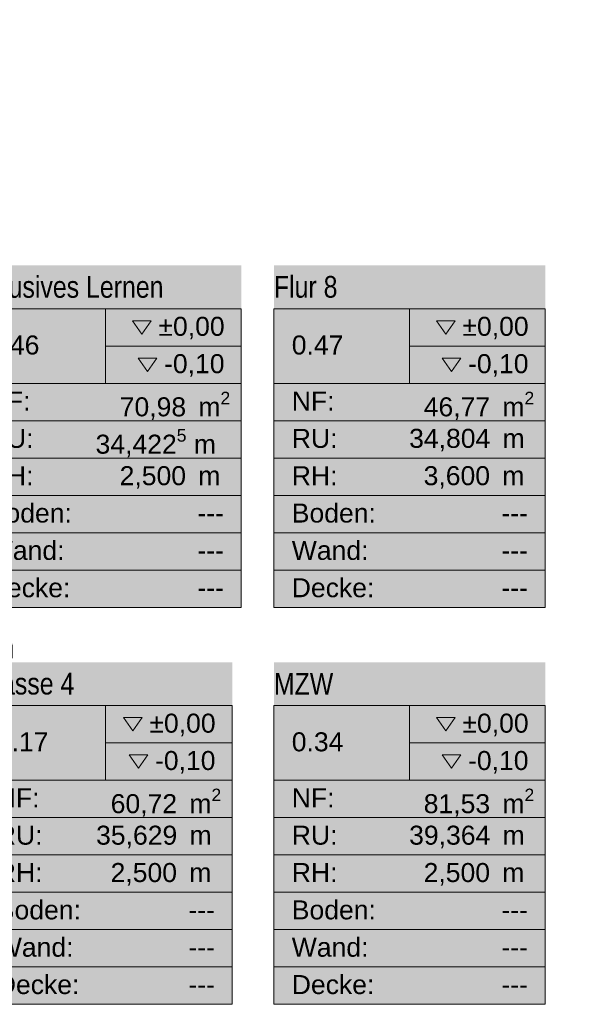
# Model space of a CAD drawing. Header units: metres. Extents: x -80 to 1923, y -189 to 69.
# Tile 166 of 256: x 961.48 to 966.76, y -6.36 to 2.7. Entities that reach past the tile are written whole.
import ezdxf
from ezdxf.enums import TextEntityAlignment as Align

# ---------------------------------------------------------------- set-up
doc = ezdxf.new("R2010")
doc.units = ezdxf.units.M
doc.header["$MEASUREMENT"] = 0
doc.layers.add('80 Raum', color=7, linetype='Continuous')
doc.layers.add('Neubau_80 Raum', color=7, linetype='Continuous')
doc.styles.add('ERSTELLTER_STIL_1', font='ARIALN.TTF')
doc.styles.add('ERSTELLTER_STIL_3', font='arial.ttf')

# ---------------------------------------------------------------- blocks, each defined once
blk = doc.blocks.new('Klasse 4_0.17_41_1', base_point=(962.2714, -4.7907))
at = {"layer": '80 Raum', "linetype": 'Continuous', "lineweight": 0, "true_color": 0x2a303f}
for points in [[(960.029, 7.1743), (961.8127, 7.1743), (961.8127, 7.5181), (960.029, 7.5181)], [(961.1046, -6.3648), (963.4382, -6.3648), (963.4382, -3.2166), (961.1046, -3.2166)]]:
    blk.add_hatch(color=169, dxfattribs=at).paths.add_polyline_path(points)
at = {"layer": '80 Raum', "linetype": 'Continuous', "lineweight": 0, "true_color": 0x000000}
blk.add_hatch(color=18, dxfattribs=at).paths.add_polyline_path([(962.4879, -4.0696), (962.5738, -4.1912), (962.6598, -4.0696)])
at = {"layer": '80 Raum', "color": 7, "linetype": 'Continuous', "lineweight": 9}
for p, q in [((963.4382, -3.6148), (961.1046, -3.6148)), ((961.1046, -3.6148), (961.1046, -6.3648)), ((961.1046, -3.6148), (963.4382, -3.6148)), ((961.1046, -4.3023), (961.1046, -3.6148)), ((962.2714, -3.6148), (962.2714, -4.3023)), ((963.4382, -6.3648), (963.4382, -3.6148)), ((963.4382, -3.6148), (963.4382, -4.3023)), ((962.2714, -3.9585), (963.4382, -3.9585)), ((963.4382, -4.3023), (961.1046, -4.3023)), ((961.1046, -4.3023), (963.4382, -4.3023)), ((961.1046, -4.646), (961.1046, -4.3023)), ((963.4382, -4.3023), (963.4382, -4.646)), ((963.4382, -4.646), (961.1046, -4.646)), ((961.1046, -4.646), (963.4382, -4.646)), ((961.1046, -4.9898), (961.1046, -4.646)), ((963.4382, -4.646), (963.4382, -4.9898)), ((963.4382, -4.9898), (961.1046, -4.9898)), ((961.1046, -4.9898), (963.4382, -4.9898)), ((961.1046, -5.3335), (961.1046, -4.9898)), ((963.4382, -4.9898), (963.4382, -5.3335)), ((963.4382, -5.3335), (961.1046, -5.3335)), ((961.1046, -5.3335), (963.4382, -5.3335)), ((961.1046, -5.6773), (961.1046, -5.3335)), ((963.4382, -5.3335), (963.4382, -5.6773)), ((963.4382, -5.6773), (961.1046, -5.6773)), ((961.1046, -5.6773), (963.4382, -5.6773)), ((961.1046, -6.021), (961.1046, -5.6773)), ((963.4382, -5.6773), (963.4382, -6.021)), ((963.4382, -6.021), (961.1046, -6.021)), ((961.1046, -6.021), (963.4382, -6.021)), ((961.1046, -6.3648), (961.1046, -6.021)), ((963.4382, -6.021), (963.4382, -6.3648)), ((961.1046, -6.3648), (963.4382, -6.3648)), ((963.4382, -6.3648), (961.1046, -6.3648))]:
    blk.add_line(p, q, dxfattribs=at)
at = {"layer": '80 Raum', "color": 7, "linetype": 'Continuous', "lineweight": 9, "flags": 128}
blk.add_lwpolyline([(960.029, 7.1743), (961.8127, 7.1743), (961.8127, 7.5181), (960.029, 7.5181)], close=True, dxfattribs=at)
at = {"layer": '80 Raum', "color": 7, "linetype": 'Continuous', "lineweight": 13, "flags": 128}
for points in [[(962.4361, -3.7259), (962.522, -3.8474), (962.608, -3.7259)], [(962.4879, -4.0696), (962.5738, -4.1912), (962.6598, -4.0696)]]:
    blk.add_lwpolyline(points, close=True, dxfattribs=at)
at = {"layer": '80 Raum', "color": 7, "lineweight": 9, "char_height": 0.175, "attachment_point": 1, "style": 'ERSTELLTER_STIL_3'}
for s, insert in [('\\A1;{\\pql;\\pt0,0.05;\\fArial|b0|i0|c0|p0;\\W1.000000;±0,00\\fArial|b0|i0|c0|p0;\\W1.000000;\\A1{\\H.66x;\\S^  ;}\\fArial|b0|i0|c0|p0;\\W1.000000;\\fArial|b0|i0|c0|p0;\\W1.000000;\\A1{\\H.66x;\\S^  ;}}', (962.6747, -3.6892)), ('\\A1;{\\pql;\\pt0,0.05;\\fArial|b0|i0|c0|p0;\\W1.000000;-0,10\\fArial|b0|i0|c0|p0;\\W1.000000;\\A1{\\H.66x;\\S^  ;}\\fArial|b0|i0|c0|p0;\\W1.000000;\\fArial|b0|i0|c0|p0;\\W1.000000;\\A1{\\H.66x;\\S^  ;}}', (962.7264, -4.0329)), ('\\A1;{\\pql;\\pt0,0.05;\\fArial|b0|i0|c0|p0;\\W1.000000;60,72\\fArial|b0|i0|c0|p0;\\W1.000000;\\A1{\\H.66x;\\S^  ;}\\fArial|b0|i0|c0|p0;\\W1.000000; m\\fArial|b0|i0|c0|p0;\\W1.000000;\\A1{\\H.66x;\\S2^  ;}}', (962.3182, -4.3792)), ('\\A1;{\\pql;\\pt0,0.05;\\fArial|b0|i0|c0|p0;\\W1.000000;35,629\\fArial|b0|i0|c0|p0;\\W1.000000;\\A1{\\H.66x;\\S^  ;}\\fArial|b0|i0|c0|p0;\\W1.000000; m\\fArial|b0|i0|c0|p0;\\W1.000000;\\A1{\\H.66x;\\S^  ;}}', (962.1838, -4.7204)), ('\\A1;{\\pql;\\pt0,0.05;\\fArial|b0|i0|c0|p0;\\W1.000000;2,500\\fArial|b0|i0|c0|p0;\\W1.000000;\\A1{\\H.66x;\\S^  ;}\\fArial|b0|i0|c0|p0;\\W1.000000; m\\fArial|b0|i0|c0|p0;\\W1.000000;\\A1{\\H.66x;\\S^  ;}}', (962.3173, -5.0642))]:
    blk.add_mtext(s, dxfattribs=dict(at, insert=insert))
at = {"layer": '80 Raum', "color": 7, "lineweight": 9, "style": 'ERSTELLTER_STIL_3'}
blk.add_attdef('stApartmentId', text='', height=0.175, dxfattribs=at).set_placement((960.9208, 7.3547), align=Align.MIDDLE_CENTER)
at = {"layer": '80 Raum', "color": 7, "lineweight": 9}
for tag, height, style, p in [('DUMMY_850', 0.2, 'ERSTELLTER_STIL_1', (963.2735, -3.251)), ('ROOM_NAME', 0.2, 'ERSTELLTER_STIL_1', (961.1046, -3.3129)), ('ROOM_NUMBER', 0.175, 'ERSTELLTER_STIL_3', (961.2693, -3.861)), ('measuredNetAreaCode', 0.175, 'ERSTELLTER_STIL_3', (961.2693, -4.3767)), ('perimeterCode', 0.175, 'ERSTELLTER_STIL_3', (961.2693, -4.7204)), ('ceilingHeightCode', 0.175, 'ERSTELLTER_STIL_3', (961.2693, -5.0642)), ('measuredAreaCode', 0.175, 'ERSTELLTER_STIL_3', (961.2693, -5.4079)), ('DUMMY_851_0', 0.175, 'ERSTELLTER_STIL_3', (963.0337, -5.4079)), ('DUMMY_852', 0.175, 'ERSTELLTER_STIL_3', (961.2693, -5.7517)), ('DUMMY_851_1', 0.175, 'ERSTELLTER_STIL_3', (963.0337, -5.7517)), ('DUMMY_853', 0.175, 'ERSTELLTER_STIL_3', (961.2693, -6.0954)), ('DUMMY_851_2', 0.175, 'ERSTELLTER_STIL_3', (963.0337, -6.0954))]:
    blk.add_attdef(tag, text='', height=height, dxfattribs=dict(at, style=style)).set_placement(p, align=Align.TOP_LEFT)
blk = doc.blocks.new('MZW_0.34_45_1', base_point=(965.0714, -4.7907))
at = {"layer": '80 Raum', "linetype": 'Continuous', "lineweight": 0, "true_color": 0x2a303f}
blk.add_hatch(color=169, dxfattribs=at).paths.add_polyline_path([(963.8214, -6.3648), (966.3214, -6.3648), (966.3214, -3.2166), (963.8214, -3.2166)])
at = {"layer": '80 Raum', "linetype": 'Continuous', "lineweight": 0, "true_color": 0x000000}
blk.add_hatch(color=18, dxfattribs=at).paths.add_polyline_path([(965.3711, -4.0696), (965.457, -4.1912), (965.543, -4.0696)])
at = {"layer": '80 Raum', "color": 7, "linetype": 'Continuous', "lineweight": 9}
for p, q in [((966.3214, -3.6148), (963.8214, -3.6148)), ((963.8214, -3.6148), (963.8214, -6.3648)), ((963.8214, -3.6148), (966.3214, -3.6148)), ((963.8214, -4.3023), (963.8214, -3.6148)), ((965.0714, -3.6148), (965.0714, -4.3023)), ((966.3214, -6.3648), (966.3214, -3.6148)), ((966.3214, -3.6148), (966.3214, -4.3023)), ((965.0714, -3.9585), (966.3214, -3.9585)), ((966.3214, -4.3023), (963.8214, -4.3023)), ((963.8214, -4.3023), (966.3214, -4.3023)), ((963.8214, -4.646), (963.8214, -4.3023)), ((966.3214, -4.3023), (966.3214, -4.646)), ((966.3214, -4.646), (963.8214, -4.646)), ((963.8214, -4.646), (966.3214, -4.646)), ((963.8214, -4.9898), (963.8214, -4.646)), ((966.3214, -4.646), (966.3214, -4.9898)), ((966.3214, -4.9898), (963.8214, -4.9898)), ((963.8214, -4.9898), (966.3214, -4.9898)), ((963.8214, -5.3335), (963.8214, -4.9898)), ((966.3214, -4.9898), (966.3214, -5.3335)), ((966.3214, -5.3335), (963.8214, -5.3335)), ((963.8214, -5.3335), (966.3214, -5.3335)), ((963.8214, -5.6773), (963.8214, -5.3335)), ((966.3214, -5.3335), (966.3214, -5.6773)), ((966.3214, -5.6773), (963.8214, -5.6773)), ((963.8214, -5.6773), (966.3214, -5.6773)), ((963.8214, -6.021), (963.8214, -5.6773)), ((966.3214, -5.6773), (966.3214, -6.021)), ((966.3214, -6.021), (963.8214, -6.021)), ((963.8214, -6.021), (966.3214, -6.021)), ((963.8214, -6.3648), (963.8214, -6.021)), ((966.3214, -6.021), (966.3214, -6.3648)), ((963.8214, -6.3648), (966.3214, -6.3648)), ((966.3214, -6.3648), (963.8214, -6.3648))]:
    blk.add_line(p, q, dxfattribs=at)
at = {"layer": '80 Raum', "color": 7, "linetype": 'Continuous', "lineweight": 13, "flags": 128}
for points in [[(965.3193, -3.7259), (965.4052, -3.8474), (965.4912, -3.7259)], [(965.3711, -4.0696), (965.457, -4.1912), (965.543, -4.0696)]]:
    blk.add_lwpolyline(points, close=True, dxfattribs=at)
at = {"layer": '80 Raum', "color": 7, "lineweight": 9, "char_height": 0.175, "attachment_point": 1, "style": 'ERSTELLTER_STIL_3'}
for s, insert in [('\\A1;{\\pql;\\pt0,0.05;\\fArial|b0|i0|c0|p0;\\W1.000000;±0,00\\fArial|b0|i0|c0|p0;\\W1.000000;\\A1{\\H.66x;\\S^  ;}\\fArial|b0|i0|c0|p0;\\W1.000000;\\fArial|b0|i0|c0|p0;\\W1.000000;\\A1{\\H.66x;\\S^  ;}}', (965.5579, -3.6892)), ('\\A1;{\\pql;\\pt0,0.05;\\fArial|b0|i0|c0|p0;\\W1.000000;-0,10\\fArial|b0|i0|c0|p0;\\W1.000000;\\A1{\\H.66x;\\S^  ;}\\fArial|b0|i0|c0|p0;\\W1.000000;\\fArial|b0|i0|c0|p0;\\W1.000000;\\A1{\\H.66x;\\S^  ;}}', (965.6097, -4.0329)), ('\\A1;{\\pql;\\pt0,0.05;\\fArial|b0|i0|c0|p0;\\W1.000000;81,53\\fArial|b0|i0|c0|p0;\\W1.000000;\\A1{\\H.66x;\\S^  ;}\\fArial|b0|i0|c0|p0;\\W1.000000; m\\fArial|b0|i0|c0|p0;\\W1.000000;\\A1{\\H.66x;\\S2^  ;}}', (965.2014, -4.3792)), ('\\A1;{\\pql;\\pt0,0.05;\\fArial|b0|i0|c0|p0;\\W1.000000;39,364\\fArial|b0|i0|c0|p0;\\W1.000000;\\A1{\\H.66x;\\S^  ;}\\fArial|b0|i0|c0|p0;\\W1.000000; m\\fArial|b0|i0|c0|p0;\\W1.000000;\\A1{\\H.66x;\\S^  ;}}', (965.067, -4.7204)), ('\\A1;{\\pql;\\pt0,0.05;\\fArial|b0|i0|c0|p0;\\W1.000000;2,500\\fArial|b0|i0|c0|p0;\\W1.000000;\\A1{\\H.66x;\\S^  ;}\\fArial|b0|i0|c0|p0;\\W1.000000; m\\fArial|b0|i0|c0|p0;\\W1.000000;\\A1{\\H.66x;\\S^  ;}}', (965.2005, -5.0642))]:
    blk.add_mtext(s, dxfattribs=dict(at, insert=insert))
at = {"layer": '80 Raum', "color": 7, "lineweight": 9, "style": 'ERSTELLTER_STIL_3'}
blk.add_attdef('stApartmentId', text='', height=0.175, dxfattribs=at).set_placement((963.3828, 17.7258), align=Align.MIDDLE_CENTER)
at = {"layer": '80 Raum', "color": 7, "lineweight": 9}
for tag, height, style, p in [('DUMMY_850', 0.2, 'ERSTELLTER_STIL_1', (966.1567, -3.251)), ('ROOM_NAME', 0.2, 'ERSTELLTER_STIL_1', (963.8214, -3.3136)), ('ROOM_NUMBER', 0.175, 'ERSTELLTER_STIL_3', (963.9861, -3.861)), ('measuredNetAreaCode', 0.175, 'ERSTELLTER_STIL_3', (963.9861, -4.3767)), ('perimeterCode', 0.175, 'ERSTELLTER_STIL_3', (963.9861, -4.7204)), ('ceilingHeightCode', 0.175, 'ERSTELLTER_STIL_3', (963.9861, -5.0642)), ('measuredAreaCode', 0.175, 'ERSTELLTER_STIL_3', (963.9861, -5.4079)), ('DUMMY_851_0', 0.175, 'ERSTELLTER_STIL_3', (965.9169, -5.4079)), ('DUMMY_852', 0.175, 'ERSTELLTER_STIL_3', (963.9861, -5.7517)), ('DUMMY_851_1', 0.175, 'ERSTELLTER_STIL_3', (965.9169, -5.7517)), ('DUMMY_853', 0.175, 'ERSTELLTER_STIL_3', (963.9861, -6.0954)), ('DUMMY_851_2', 0.175, 'ERSTELLTER_STIL_3', (965.9169, -6.0954))]:
    blk.add_attdef(tag, text='', height=height, dxfattribs=dict(at, style=style)).set_placement(p, align=Align.TOP_LEFT)
blk = doc.blocks.new('Schulsozialarbeit Gruppenraum_0.18_65_1', base_point=(959.4714, -4.626))
at = {"layer": 'Neubau_80 Raum', "color": 7, "lineweight": 9, "style": 'ERSTELLTER_STIL_3'}
blk.add_attdef('stApartmentId', text='', height=0.175, dxfattribs=at).set_placement((957.0654, 7.3324), align=Align.MIDDLE_CENTER)
at = {"layer": 'Neubau_80 Raum', "color": 7, "lineweight": 9}
for tag, height, style, p in [('ROOM_NAME', 0.2, 'ERSTELLTER_STIL_1', (958.2214, -2.9807)), ('DUMMY_850', 0.2, 'ERSTELLTER_STIL_1', (960.5567, -2.9216)), ('ROOM_NUMBER', 0.175, 'ERSTELLTER_STIL_3', (958.3861, -3.861)), ('measuredNetAreaCode', 0.175, 'ERSTELLTER_STIL_3', (958.3861, -4.3767)), ('perimeterCode', 0.175, 'ERSTELLTER_STIL_3', (958.3861, -4.7204)), ('ceilingHeightCode', 0.175, 'ERSTELLTER_STIL_3', (958.3861, -5.0642)), ('measuredAreaCode', 0.175, 'ERSTELLTER_STIL_3', (958.3861, -5.4079)), ('DUMMY_851_0', 0.175, 'ERSTELLTER_STIL_3', (960.3169, -5.4079)), ('DUMMY_852', 0.175, 'ERSTELLTER_STIL_3', (958.3861, -5.7517)), ('DUMMY_851_1', 0.175, 'ERSTELLTER_STIL_3', (960.3169, -5.7517)), ('DUMMY_853', 0.175, 'ERSTELLTER_STIL_3', (958.3861, -6.0954)), ('DUMMY_851_2', 0.175, 'ERSTELLTER_STIL_3', (960.3169, -6.0954))]:
    blk.add_attdef(tag, text='', height=height, dxfattribs=dict(at, style=style)).set_placement(p, align=Align.TOP_LEFT)
blk = doc.blocks.new('Inklusives Lernen_0.46_73_1', base_point=(962.2714, -1.1375))
at = {"layer": 'Neubau_80 Raum', "linetype": 'Continuous', "lineweight": 0, "true_color": 0x2a201c}
blk.add_hatch(color=250, dxfattribs=at).paths.add_polyline_path([(961.0214, -2.7115), (963.5214, -2.7115), (963.5214, 0.4366), (961.0214, 0.4366)])
at = {"layer": 'Neubau_80 Raum', "linetype": 'Continuous', "lineweight": 0, "true_color": 0x000000}
blk.add_hatch(color=18, dxfattribs=at).paths.add_polyline_path([(962.5711, -0.4164), (962.657, -0.5379), (962.743, -0.4164)])
at = {"layer": 'Neubau_80 Raum', "color": 7, "linetype": 'Continuous', "lineweight": 9}
for p, q in [((963.5214, 0.0385), (961.0214, 0.0385)), ((961.0214, 0.0385), (963.5214, 0.0385)), ((962.2714, 0.0385), (962.2714, -0.649)), ((963.5214, -2.7115), (963.5214, 0.0385)), ((963.5214, 0.0385), (963.5214, -0.649)), ((962.2714, -0.3053), (963.5214, -0.3053)), ((963.5214, -0.649), (961.0214, -0.649)), ((961.0214, -0.649), (963.5214, -0.649)), ((963.5214, -0.649), (963.5214, -0.9928)), ((963.5214, -0.9928), (961.0214, -0.9928)), ((961.0214, -0.9928), (963.5214, -0.9928)), ((963.5214, -0.9928), (963.5214, -1.3365)), ((963.5214, -1.3365), (961.0214, -1.3365)), ((961.0214, -1.3365), (963.5214, -1.3365)), ((963.5214, -1.3365), (963.5214, -1.6803)), ((963.5214, -1.6803), (961.0214, -1.6803)), ((961.0214, -1.6803), (963.5214, -1.6803)), ((963.5214, -1.6803), (963.5214, -2.024)), ((963.5214, -2.024), (961.0214, -2.024)), ((961.0214, -2.024), (963.5214, -2.024)), ((963.5214, -2.024), (963.5214, -2.3678)), ((963.5214, -2.3678), (961.0214, -2.3678)), ((961.0214, -2.3678), (963.5214, -2.3678)), ((963.5214, -2.3678), (963.5214, -2.7115)), ((961.0214, -2.7115), (963.5214, -2.7115)), ((963.5214, -2.7115), (961.0214, -2.7115))]:
    blk.add_line(p, q, dxfattribs=at)
at = {"layer": 'Neubau_80 Raum', "color": 7, "linetype": 'Continuous', "lineweight": 13, "flags": 128}
for points in [[(962.5193, -0.0726), (962.6052, -0.1942), (962.6912, -0.0726)], [(962.5711, -0.4164), (962.657, -0.5379), (962.743, -0.4164)]]:
    blk.add_lwpolyline(points, close=True, dxfattribs=at)
at = {"layer": 'Neubau_80 Raum', "color": 7, "lineweight": 9, "char_height": 0.175, "attachment_point": 1, "style": 'ERSTELLTER_STIL_3'}
for s, insert in [('\\A1;{\\pql;\\pt0,0.05;\\fArial|b0|i0|c0|p0;\\W1.000000;±0,00\\fArial|b0|i0|c0|p0;\\W1.000000;\\A1{\\H.66x;\\S^  ;}\\fArial|b0|i0|c0|p0;\\W1.000000;\\fArial|b0|i0|c0|p0;\\W1.000000;\\A1{\\H.66x;\\S^  ;}}', (962.7579, -0.0359)), ('\\A1;{\\pql;\\pt0,0.05;\\fArial|b0|i0|c0|p0;\\W1.000000;-0,10\\fArial|b0|i0|c0|p0;\\W1.000000;\\A1{\\H.66x;\\S^  ;}\\fArial|b0|i0|c0|p0;\\W1.000000;\\fArial|b0|i0|c0|p0;\\W1.000000;\\A1{\\H.66x;\\S^  ;}}', (962.8097, -0.3797)), ('\\A1;{\\pql;\\pt0,0.05;\\fArial|b0|i0|c0|p0;\\W1.000000;70,98\\fArial|b0|i0|c0|p0;\\W1.000000;\\A1{\\H.66x;\\S^  ;}\\fArial|b0|i0|c0|p0;\\W1.000000; m\\fArial|b0|i0|c0|p0;\\W1.000000;\\A1{\\H.66x;\\S2^  ;}}', (962.4014, -0.7259)), ('\\A1;{\\pql;\\pt0,0.05;\\fArial|b0|i0|c0|p0;\\W1.000000;34,422\\fArial|b0|i0|c0|p0;\\W1.000000;\\A1{\\H.66x;\\S5^  ;}\\fArial|b0|i0|c0|p0;\\W1.000000; m\\fArial|b0|i0|c0|p0;\\W1.000000;\\A1{\\H.66x;\\S^  ;}}', (962.1789, -1.0697)), ('\\A1;{\\pql;\\pt0,0.05;\\fArial|b0|i0|c0|p0;\\W1.000000;2,500\\fArial|b0|i0|c0|p0;\\W1.000000;\\A1{\\H.66x;\\S^  ;}\\fArial|b0|i0|c0|p0;\\W1.000000; m\\fArial|b0|i0|c0|p0;\\W1.000000;\\A1{\\H.66x;\\S^  ;}}', (962.4005, -1.4109))]:
    blk.add_mtext(s, dxfattribs=dict(at, insert=insert))
at = {"layer": 'Neubau_80 Raum', "color": 7, "lineweight": 9}
for tag, height, style, p in [('DUMMY_850', 0.2, 'ERSTELLTER_STIL_1', (963.3567, 0.4022)), ('ROOM_NAME', 0.2, 'ERSTELLTER_STIL_1', (961.0214, 0.3397)), ('ROOM_NUMBER', 0.175, 'ERSTELLTER_STIL_3', (961.1861, -0.2078)), ('measuredNetAreaCode', 0.175, 'ERSTELLTER_STIL_3', (961.1861, -0.7234)), ('perimeterCode', 0.175, 'ERSTELLTER_STIL_3', (961.1861, -1.0672)), ('ceilingHeightCode', 0.175, 'ERSTELLTER_STIL_3', (961.1861, -1.4109)), ('measuredAreaCode', 0.175, 'ERSTELLTER_STIL_3', (961.1861, -1.7547)), ('DUMMY_851_0', 0.175, 'ERSTELLTER_STIL_3', (963.1169, -1.7547)), ('DUMMY_852', 0.175, 'ERSTELLTER_STIL_3', (961.1861, -2.0984)), ('DUMMY_851_1', 0.175, 'ERSTELLTER_STIL_3', (963.1169, -2.0984)), ('DUMMY_853', 0.175, 'ERSTELLTER_STIL_3', (961.1861, -2.4422)), ('DUMMY_851_2', 0.175, 'ERSTELLTER_STIL_3', (963.1169, -2.4422))]:
    blk.add_attdef(tag, text='', height=height, dxfattribs=dict(at, style=style)).set_placement(p, align=Align.TOP_LEFT)
at = {"layer": 'Neubau_80 Raum', "color": 7, "lineweight": 9, "style": 'ERSTELLTER_STIL_3'}
blk.add_attdef('stApartmentId', text='', height=0.175, dxfattribs=at).set_placement((937.0616, -1.6443), align=Align.MIDDLE_CENTER)
blk = doc.blocks.new('Flur 8_0.47_74_1', base_point=(965.0714, -1.1375))
at = {"layer": 'Neubau_80 Raum', "linetype": 'Continuous', "lineweight": 0, "true_color": 0x2a201c}
blk.add_hatch(color=250, dxfattribs=at).paths.add_polyline_path([(963.8214, -2.7115), (966.3214, -2.7115), (966.3214, 0.4366), (963.8214, 0.4366)])
at = {"layer": 'Neubau_80 Raum', "linetype": 'Continuous', "lineweight": 0, "true_color": 0x000000}
blk.add_hatch(color=18, dxfattribs=at).paths.add_polyline_path([(965.3711, -0.4164), (965.457, -0.5379), (965.543, -0.4164)])
at = {"layer": 'Neubau_80 Raum', "color": 7, "linetype": 'Continuous', "lineweight": 9}
for p, q in [((966.3214, 0.0385), (963.8214, 0.0385)), ((963.8214, 0.0385), (963.8214, -2.7115)), ((963.8214, 0.0385), (966.3214, 0.0385)), ((963.8214, -0.649), (963.8214, 0.0385)), ((965.0714, 0.0385), (965.0714, -0.649)), ((966.3214, -2.7115), (966.3214, 0.0385)), ((966.3214, 0.0385), (966.3214, -0.649)), ((965.0714, -0.3053), (966.3214, -0.3053)), ((966.3214, -0.649), (963.8214, -0.649)), ((963.8214, -0.649), (966.3214, -0.649)), ((963.8214, -0.9928), (963.8214, -0.649)), ((966.3214, -0.649), (966.3214, -0.9928)), ((966.3214, -0.9928), (963.8214, -0.9928)), ((963.8214, -0.9928), (966.3214, -0.9928)), ((963.8214, -1.3365), (963.8214, -0.9928)), ((966.3214, -0.9928), (966.3214, -1.3365)), ((966.3214, -1.3365), (963.8214, -1.3365)), ((963.8214, -1.3365), (966.3214, -1.3365)), ((963.8214, -1.6803), (963.8214, -1.3365)), ((966.3214, -1.3365), (966.3214, -1.6803)), ((966.3214, -1.6803), (963.8214, -1.6803)), ((963.8214, -1.6803), (966.3214, -1.6803)), ((963.8214, -2.024), (963.8214, -1.6803)), ((966.3214, -1.6803), (966.3214, -2.024)), ((966.3214, -2.024), (963.8214, -2.024)), ((963.8214, -2.024), (966.3214, -2.024)), ((963.8214, -2.3678), (963.8214, -2.024)), ((966.3214, -2.024), (966.3214, -2.3678)), ((966.3214, -2.3678), (963.8214, -2.3678)), ((963.8214, -2.3678), (966.3214, -2.3678)), ((963.8214, -2.7115), (963.8214, -2.3678)), ((966.3214, -2.3678), (966.3214, -2.7115)), ((963.8214, -2.7115), (966.3214, -2.7115)), ((966.3214, -2.7115), (963.8214, -2.7115))]:
    blk.add_line(p, q, dxfattribs=at)
at = {"layer": 'Neubau_80 Raum', "color": 7, "linetype": 'Continuous', "lineweight": 13, "flags": 128}
for points in [[(965.3193, -0.0726), (965.4052, -0.1942), (965.4912, -0.0726)], [(965.3711, -0.4164), (965.457, -0.5379), (965.543, -0.4164)]]:
    blk.add_lwpolyline(points, close=True, dxfattribs=at)
at = {"layer": 'Neubau_80 Raum', "color": 7, "lineweight": 9, "char_height": 0.175, "attachment_point": 1, "style": 'ERSTELLTER_STIL_3'}
for s, insert in [('\\A1;{\\pql;\\pt0,0.05;\\fArial|b0|i0|c0|p0;\\W1.000000;±0,00\\fArial|b0|i0|c0|p0;\\W1.000000;\\A1{\\H.66x;\\S^  ;}\\fArial|b0|i0|c0|p0;\\W1.000000;\\fArial|b0|i0|c0|p0;\\W1.000000;\\A1{\\H.66x;\\S^  ;}}', (965.5579, -0.0359)), ('\\A1;{\\pql;\\pt0,0.05;\\fArial|b0|i0|c0|p0;\\W1.000000;-0,10\\fArial|b0|i0|c0|p0;\\W1.000000;\\A1{\\H.66x;\\S^  ;}\\fArial|b0|i0|c0|p0;\\W1.000000;\\fArial|b0|i0|c0|p0;\\W1.000000;\\A1{\\H.66x;\\S^  ;}}', (965.6097, -0.3797)), ('\\A1;{\\pql;\\pt0,0.05;\\fArial|b0|i0|c0|p0;\\W1.000000;46,77\\fArial|b0|i0|c0|p0;\\W1.000000;\\A1{\\H.66x;\\S^  ;}\\fArial|b0|i0|c0|p0;\\W1.000000; m\\fArial|b0|i0|c0|p0;\\W1.000000;\\A1{\\H.66x;\\S2^  ;}}', (965.2014, -0.7259)), ('\\A1;{\\pql;\\pt0,0.05;\\fArial|b0|i0|c0|p0;\\W1.000000;34,804\\fArial|b0|i0|c0|p0;\\W1.000000;\\A1{\\H.66x;\\S^  ;}\\fArial|b0|i0|c0|p0;\\W1.000000; m\\fArial|b0|i0|c0|p0;\\W1.000000;\\A1{\\H.66x;\\S^  ;}}', (965.067, -1.0672)), ('\\A1;{\\pql;\\pt0,0.05;\\fArial|b0|i0|c0|p0;\\W1.000000;3,600\\fArial|b0|i0|c0|p0;\\W1.000000;\\A1{\\H.66x;\\S^  ;}\\fArial|b0|i0|c0|p0;\\W1.000000; m\\fArial|b0|i0|c0|p0;\\W1.000000;\\A1{\\H.66x;\\S^  ;}}', (965.2005, -1.4109))]:
    blk.add_mtext(s, dxfattribs=dict(at, insert=insert))
at = {"layer": 'Neubau_80 Raum', "color": 7, "lineweight": 9, "style": 'ERSTELLTER_STIL_3'}
blk.add_attdef('stApartmentId', text='', height=0.175, dxfattribs=at).set_placement((937.2624, 6.8086), align=Align.MIDDLE_CENTER)
at = {"layer": 'Neubau_80 Raum', "color": 7, "lineweight": 9}
for tag, height, style, p in [('DUMMY_850', 0.2, 'ERSTELLTER_STIL_1', (966.1567, 0.4022)), ('ROOM_NAME', 0.2, 'ERSTELLTER_STIL_1', (963.8214, 0.3403)), ('ROOM_NUMBER', 0.175, 'ERSTELLTER_STIL_3', (963.9861, -0.2078)), ('measuredNetAreaCode', 0.175, 'ERSTELLTER_STIL_3', (963.9861, -0.7234)), ('perimeterCode', 0.175, 'ERSTELLTER_STIL_3', (963.9861, -1.0672)), ('ceilingHeightCode', 0.175, 'ERSTELLTER_STIL_3', (963.9861, -1.4109)), ('measuredAreaCode', 0.175, 'ERSTELLTER_STIL_3', (963.9861, -1.7547)), ('DUMMY_851_0', 0.175, 'ERSTELLTER_STIL_3', (965.9169, -1.7547)), ('DUMMY_852', 0.175, 'ERSTELLTER_STIL_3', (963.9861, -2.0984)), ('DUMMY_851_1', 0.175, 'ERSTELLTER_STIL_3', (965.9169, -2.0984)), ('DUMMY_853', 0.175, 'ERSTELLTER_STIL_3', (963.9861, -2.4422)), ('DUMMY_851_2', 0.175, 'ERSTELLTER_STIL_3', (965.9169, -2.4422))]:
    blk.add_attdef(tag, text='', height=height, dxfattribs=dict(at, style=style)).set_placement(p, align=Align.TOP_LEFT)

msp = doc.modelspace()

# ---------------------------------------------------------------- block references
at = {"layer": '80 Raum', "color": 7, "linetype": 'Continuous', "lineweight": 13}
ref = msp.add_blockref('MZW_0.34_45_1', (965.0714, -4.7907), dxfattribs=at)
ref.add_attrib('ROOM_NAME', 'MZW', dxfattribs={"color": 7, "lineweight": 9, "height": 0.2, "style": 'ERSTELLTER_STIL_1'}).set_placement((963.8214, -3.3136), align=Align.TOP_LEFT)
ref.add_attrib('ROOM_NUMBER', '0.34', dxfattribs={"color": 7, "lineweight": 9, "height": 0.175, "style": 'ERSTELLTER_STIL_3'}).set_placement((963.9861, -3.861), align=Align.TOP_LEFT)
ref.add_attrib('measuredAreaCode', 'Boden: ', dxfattribs={"color": 7, "lineweight": 9, "height": 0.175, "style": 'ERSTELLTER_STIL_3'}).set_placement((963.9861, -5.4079), align=Align.TOP_LEFT)
ref.add_attrib('measuredNetAreaCode', 'NF: ', dxfattribs={"color": 7, "lineweight": 9, "height": 0.175, "style": 'ERSTELLTER_STIL_3'}).set_placement((963.9861, -4.3767), align=Align.TOP_LEFT)
ref.add_attrib('perimeterCode', 'RU: ', dxfattribs={"color": 7, "lineweight": 9, "height": 0.175, "style": 'ERSTELLTER_STIL_3'}).set_placement((963.9861, -4.7204), align=Align.TOP_LEFT)
ref.add_attrib('ceilingHeightCode', 'RH: ', dxfattribs={"color": 7, "lineweight": 9, "height": 0.175, "style": 'ERSTELLTER_STIL_3'}).set_placement((963.9861, -5.0642), align=Align.TOP_LEFT)
ref.add_attrib('DUMMY_851', '---', dxfattribs={"color": 7, "lineweight": 9, "height": 0.175, "style": 'ERSTELLTER_STIL_3'}).set_placement((965.9169, -5.4079), align=Align.TOP_LEFT)
ref.add_attrib('DUMMY_851_1', '---', dxfattribs={"color": 7, "lineweight": 9, "height": 0.175, "style": 'ERSTELLTER_STIL_3'}).set_placement((965.9169, -5.7517), align=Align.TOP_LEFT)
ref.add_attrib('DUMMY_851_2', '---', dxfattribs={"color": 7, "lineweight": 9, "height": 0.175, "style": 'ERSTELLTER_STIL_3'}).set_placement((965.9169, -6.0954), align=Align.TOP_LEFT)
ref.add_attrib('DUMMY_852', 'Wand: ', dxfattribs={"color": 7, "lineweight": 9, "height": 0.175, "style": 'ERSTELLTER_STIL_3'}).set_placement((963.9861, -5.7517), align=Align.TOP_LEFT)
ref.add_attrib('DUMMY_853', 'Decke: ', dxfattribs={"color": 7, "lineweight": 9, "height": 0.175, "style": 'ERSTELLTER_STIL_3'}).set_placement((963.9861, -6.0954), align=Align.TOP_LEFT)
ref = msp.add_blockref('Klasse 4_0.17_41_1', (962.2714, -4.7907), dxfattribs=at)
ref.add_attrib('ROOM_NAME', 'Klasse 4', dxfattribs={"color": 7, "lineweight": 9, "height": 0.2, "style": 'ERSTELLTER_STIL_1'}).set_placement((961.1046, -3.3129), align=Align.TOP_LEFT)
ref.add_attrib('ROOM_NUMBER', '0.17', dxfattribs={"color": 7, "lineweight": 9, "height": 0.175, "style": 'ERSTELLTER_STIL_3'}).set_placement((961.2693, -3.861), align=Align.TOP_LEFT)
ref.add_attrib('stApartmentId', '0.17 Klasse 4', dxfattribs={"color": 7, "lineweight": 9, "height": 0.175, "style": 'ERSTELLTER_STIL_3'}).set_placement((960.9208, 7.3547), align=Align.MIDDLE_CENTER)
ref.add_attrib('measuredAreaCode', 'Boden: ', dxfattribs={"color": 7, "lineweight": 9, "height": 0.175, "style": 'ERSTELLTER_STIL_3'}).set_placement((961.2693, -5.4079), align=Align.TOP_LEFT)
ref.add_attrib('measuredNetAreaCode', 'NF: ', dxfattribs={"color": 7, "lineweight": 9, "height": 0.175, "style": 'ERSTELLTER_STIL_3'}).set_placement((961.2693, -4.3767), align=Align.TOP_LEFT)
ref.add_attrib('perimeterCode', 'RU: ', dxfattribs={"color": 7, "lineweight": 9, "height": 0.175, "style": 'ERSTELLTER_STIL_3'}).set_placement((961.2693, -4.7204), align=Align.TOP_LEFT)
ref.add_attrib('ceilingHeightCode', 'RH: ', dxfattribs={"color": 7, "lineweight": 9, "height": 0.175, "style": 'ERSTELLTER_STIL_3'}).set_placement((961.2693, -5.0642), align=Align.TOP_LEFT)
ref.add_attrib('DUMMY_851', '---', dxfattribs={"color": 7, "lineweight": 9, "height": 0.175, "style": 'ERSTELLTER_STIL_3'}).set_placement((963.0337, -5.4079), align=Align.TOP_LEFT)
ref.add_attrib('DUMMY_851_1', '---', dxfattribs={"color": 7, "lineweight": 9, "height": 0.175, "style": 'ERSTELLTER_STIL_3'}).set_placement((963.0337, -5.7517), align=Align.TOP_LEFT)
ref.add_attrib('DUMMY_851_2', '---', dxfattribs={"color": 7, "lineweight": 9, "height": 0.175, "style": 'ERSTELLTER_STIL_3'}).set_placement((963.0337, -6.0954), align=Align.TOP_LEFT)
ref.add_attrib('DUMMY_852', 'Wand: ', dxfattribs={"color": 7, "lineweight": 9, "height": 0.175, "style": 'ERSTELLTER_STIL_3'}).set_placement((961.2693, -5.7517), align=Align.TOP_LEFT)
ref.add_attrib('DUMMY_853', 'Decke: ', dxfattribs={"color": 7, "lineweight": 9, "height": 0.175, "style": 'ERSTELLTER_STIL_3'}).set_placement((961.2693, -6.0954), align=Align.TOP_LEFT)
at = {"layer": 'Neubau_80 Raum', "color": 7, "linetype": 'Continuous', "lineweight": 13}
ref = msp.add_blockref('Schulsozialarbeit Gruppenraum_0.18_65_1', (959.4714, -4.626), dxfattribs=at)
ref.add_attrib('ROOM_NAME', 'Schulsozialarbeit Gruppenraum', dxfattribs={"color": 7, "lineweight": 9, "height": 0.2, "style": 'ERSTELLTER_STIL_1'}).set_placement((958.2214, -2.9807), align=Align.TOP_LEFT)
ref = msp.add_blockref('Flur 8_0.47_74_1', (965.0714, -1.1375), dxfattribs=at)
ref.add_attrib('ROOM_NAME', 'Flur 8', dxfattribs={"color": 7, "lineweight": 9, "height": 0.2, "style": 'ERSTELLTER_STIL_1'}).set_placement((963.8214, 0.3403), align=Align.TOP_LEFT)
ref.add_attrib('ROOM_NUMBER', '0.47', dxfattribs={"color": 7, "lineweight": 9, "height": 0.175, "style": 'ERSTELLTER_STIL_3'}).set_placement((963.9861, -0.2078), align=Align.TOP_LEFT)
ref.add_attrib('measuredAreaCode', 'Boden: ', dxfattribs={"color": 7, "lineweight": 9, "height": 0.175, "style": 'ERSTELLTER_STIL_3'}).set_placement((963.9861, -1.7547), align=Align.TOP_LEFT)
ref.add_attrib('measuredNetAreaCode', 'NF: ', dxfattribs={"color": 7, "lineweight": 9, "height": 0.175, "style": 'ERSTELLTER_STIL_3'}).set_placement((963.9861, -0.7234), align=Align.TOP_LEFT)
ref.add_attrib('perimeterCode', 'RU: ', dxfattribs={"color": 7, "lineweight": 9, "height": 0.175, "style": 'ERSTELLTER_STIL_3'}).set_placement((963.9861, -1.0672), align=Align.TOP_LEFT)
ref.add_attrib('ceilingHeightCode', 'RH: ', dxfattribs={"color": 7, "lineweight": 9, "height": 0.175, "style": 'ERSTELLTER_STIL_3'}).set_placement((963.9861, -1.4109), align=Align.TOP_LEFT)
ref.add_attrib('DUMMY_851', '---', dxfattribs={"color": 7, "lineweight": 9, "height": 0.175, "style": 'ERSTELLTER_STIL_3'}).set_placement((965.9169, -1.7547), align=Align.TOP_LEFT)
ref.add_attrib('DUMMY_851_1', '---', dxfattribs={"color": 7, "lineweight": 9, "height": 0.175, "style": 'ERSTELLTER_STIL_3'}).set_placement((965.9169, -2.0984), align=Align.TOP_LEFT)
ref.add_attrib('DUMMY_851_2', '---', dxfattribs={"color": 7, "lineweight": 9, "height": 0.175, "style": 'ERSTELLTER_STIL_3'}).set_placement((965.9169, -2.4422), align=Align.TOP_LEFT)
ref.add_attrib('DUMMY_852', 'Wand: ', dxfattribs={"color": 7, "lineweight": 9, "height": 0.175, "style": 'ERSTELLTER_STIL_3'}).set_placement((963.9861, -2.0984), align=Align.TOP_LEFT)
ref.add_attrib('DUMMY_853', 'Decke: ', dxfattribs={"color": 7, "lineweight": 9, "height": 0.175, "style": 'ERSTELLTER_STIL_3'}).set_placement((963.9861, -2.4422), align=Align.TOP_LEFT)
ref = msp.add_blockref('Inklusives Lernen_0.46_73_1', (962.2714, -1.1375), dxfattribs=at)
ref.add_attrib('ROOM_NAME', 'Inklusives Lernen', dxfattribs={"color": 7, "lineweight": 9, "height": 0.2, "style": 'ERSTELLTER_STIL_1'}).set_placement((961.0214, 0.3397), align=Align.TOP_LEFT)
ref.add_attrib('ROOM_NUMBER', '0.46', dxfattribs={"color": 7, "lineweight": 9, "height": 0.175, "style": 'ERSTELLTER_STIL_3'}).set_placement((961.1861, -0.2078), align=Align.TOP_LEFT)
ref.add_attrib('measuredAreaCode', 'Boden: ', dxfattribs={"color": 7, "lineweight": 9, "height": 0.175, "style": 'ERSTELLTER_STIL_3'}).set_placement((961.1861, -1.7547), align=Align.TOP_LEFT)
ref.add_attrib('measuredNetAreaCode', 'NF: ', dxfattribs={"color": 7, "lineweight": 9, "height": 0.175, "style": 'ERSTELLTER_STIL_3'}).set_placement((961.1861, -0.7234), align=Align.TOP_LEFT)
ref.add_attrib('perimeterCode', 'RU: ', dxfattribs={"color": 7, "lineweight": 9, "height": 0.175, "style": 'ERSTELLTER_STIL_3'}).set_placement((961.1861, -1.0672), align=Align.TOP_LEFT)
ref.add_attrib('ceilingHeightCode', 'RH: ', dxfattribs={"color": 7, "lineweight": 9, "height": 0.175, "style": 'ERSTELLTER_STIL_3'}).set_placement((961.1861, -1.4109), align=Align.TOP_LEFT)
ref.add_attrib('DUMMY_851', '---', dxfattribs={"color": 7, "lineweight": 9, "height": 0.175, "style": 'ERSTELLTER_STIL_3'}).set_placement((963.1169, -1.7547), align=Align.TOP_LEFT)
ref.add_attrib('DUMMY_851_1', '---', dxfattribs={"color": 7, "lineweight": 9, "height": 0.175, "style": 'ERSTELLTER_STIL_3'}).set_placement((963.1169, -2.0984), align=Align.TOP_LEFT)
ref.add_attrib('DUMMY_851_2', '---', dxfattribs={"color": 7, "lineweight": 9, "height": 0.175, "style": 'ERSTELLTER_STIL_3'}).set_placement((963.1169, -2.4422), align=Align.TOP_LEFT)
ref.add_attrib('DUMMY_852', 'Wand: ', dxfattribs={"color": 7, "lineweight": 9, "height": 0.175, "style": 'ERSTELLTER_STIL_3'}).set_placement((961.1861, -2.0984), align=Align.TOP_LEFT)
ref.add_attrib('DUMMY_853', 'Decke: ', dxfattribs={"color": 7, "lineweight": 9, "height": 0.175, "style": 'ERSTELLTER_STIL_3'}).set_placement((961.1861, -2.4422), align=Align.TOP_LEFT)

doc.saveas('drawing.dxf')
